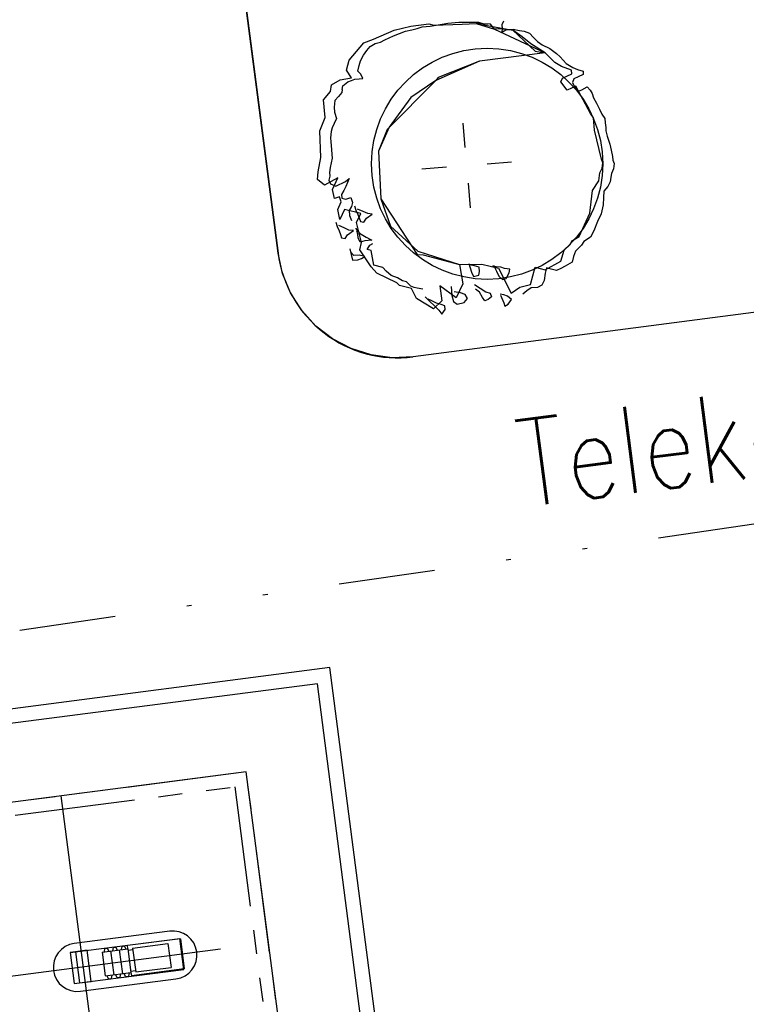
# Model space of a CAD drawing. Extents: x 446005 to 446745, y 447032 to 448234.
# Tile 54 of 127: x 446280 to 446295, y 447341 to 447361. Entities that reach past the tile are written whole.
import ezdxf

# ---------------------------------------------------------------- set-up
doc = ezdxf.new("R2010")
doc.units = 0
doc.header["$LTSCALE"] = 2
doc.header["$MEASUREMENT"] = 0
for name, pattern in [('AUSGEZOGEN', [0]), ('GETRENNTX3', [3.25, 1, -0.75, 0, -0.75, 0, -0.75]), ('PHANTOM', [2.5, 1.25, -0.25, 0.25, -0.25, 0.25, -0.25])]:
    doc.linetypes.add(name, pattern=pattern)
for name, color, linetype in [('DB-Autohof', 15, 'CONTINUOUS'), ('FBRTOP', 250, 'AUSGEZOGEN'), ('TELEKOM', 4, 'GETRENNTX3')]:
    doc.layers.add(name, color=color, linetype=linetype)
doc.styles.add('ROMANS', font='romans.shx', dxfattribs={"width": 0.8})

msp = doc.modelspace()

# ---------------------------------------------------------------- linework, layer by layer
at = {"layer": 'DB-Autohof', "linetype": 'Continuous'}
for p, q in [((446284.972, 447356.57), (446281.149, 447386.011)), ((446281.149, 447386.011), (446284.972, 447356.57)), ((446289.652, 447361.386), (446289.621, 447361.309)), ((446286.951, 447361.01), (446287.383, 447361.195)), ((446287.383, 447361.195), (446287.73, 447361.28)), ((446287.493, 447361.131), (446287.619, 447361.179)), ((446287.493, 447361.131), (446287.619, 447361.179)), ((446287.619, 447361.179), (446287.747, 447361.208)), ((446287.619, 447361.179), (446287.747, 447361.208)), ((446287.73, 447361.28), (446288.099, 447361.329)), ((446287.747, 447361.208), (446287.857, 447361.236)), ((446287.747, 447361.208), (446287.857, 447361.236)), ((446287.857, 447361.236), (446287.966, 447361.264)), ((446287.857, 447361.236), (446287.966, 447361.264)), ((446287.966, 447361.264), (446288.133, 447361.278)), ((446287.966, 447361.264), (446288.133, 447361.278)), ((446288.099, 447361.329), (446288.203, 447361.305)), ((446288.133, 447361.278), (446288.335, 447361.313)), ((446288.133, 447361.278), (446288.335, 447361.313)), ((446288.203, 447361.305), (446288.795, 447361.326)), ((446288.335, 447361.313), (446288.5, 447361.346)), ((446288.335, 447361.313), (446288.5, 447361.346)), ((446288.5, 447361.346), (446288.722, 447361.364)), ((446288.5, 447361.346), (446288.722, 447361.364)), ((446288.722, 447361.364), (446288.945, 447361.364)), ((446288.722, 447361.364), (446288.945, 447361.364)), ((446288.795, 447361.326), (446289.085, 447361.337)), ((446288.945, 447361.364), (446289.132, 447361.361)), ((446288.945, 447361.364), (446289.132, 447361.361)), ((446289.085, 447361.337), (446289.843, 447361.196)), ((446289.085, 447361.337), (446289.468, 447361.22)), ((446289.385, 447361.325), (446289.085, 447361.337)), ((446289.132, 447361.361), (446289.246, 447361.333)), ((446289.132, 447361.361), (446289.246, 447361.333)), ((446289.246, 447361.333), (446289.322, 447361.321)), ((446289.246, 447361.333), (446289.322, 447361.321)), ((446289.468, 447361.22), (446289.385, 447361.325)), ((446289.542, 447361.226), (446289.468, 447361.22)), ((446289.468, 447361.22), (446290.515, 447360.73)), ((446289.843, 447361.196), (446289.542, 447361.226)), ((446289.627, 447361.235), (446289.615, 447361.159)), ((446289.615, 447361.159), (446289.704, 447361.204)), ((446289.621, 447361.309), (446289.627, 447361.235)), ((446289.704, 447361.204), (446289.778, 447361.21)), ((446289.778, 447361.21), (446289.852, 447361.216)), ((446289.843, 447361.196), (446290.312, 447360.765)), ((446290.04, 447361.063), (446289.843, 447361.196)), ((446289.852, 447361.216), (446289.985, 447361.19)), ((446289.985, 447361.19), (446290.079, 447361.179)), ((446290.079, 447361.179), (446290.195, 447361.133)), ((446286.752, 447360.937), (446286.951, 447361.01)), ((446287.098, 447360.949), (446287.188, 447360.994)), ((446287.098, 447360.949), (446287.188, 447360.994)), ((446287.188, 447360.994), (446287.366, 447361.083)), ((446287.188, 447360.994), (446287.366, 447361.083)), ((446287.366, 447361.083), (446287.493, 447361.131)), ((446287.366, 447361.083), (446287.493, 447361.131)), ((446290.22, 447360.911), (446290.04, 447361.063)), ((446290.195, 447361.133), (446290.276, 447361.047)), ((446290.276, 447361.047), (446290.358, 447360.961)), ((446290.358, 447360.961), (446290.457, 447360.894)), ((446286.447, 447360.577), (446286.752, 447360.937)), ((446286.748, 447360.678), (446286.814, 447360.776)), ((446286.748, 447360.678), (446286.814, 447360.776)), ((446286.814, 447360.776), (446286.882, 447360.856)), ((446286.814, 447360.776), (446286.882, 447360.856)), ((446286.882, 447360.856), (446286.989, 447360.921)), ((446286.882, 447360.856), (446286.989, 447360.921)), ((446286.989, 447360.921), (446287.098, 447360.949)), ((446286.989, 447360.921), (446287.098, 447360.949)), ((446290.515, 447360.73), (446290.22, 447360.911)), ((446290.312, 447360.765), (446290.515, 447360.73)), ((446290.457, 447360.894), (446290.613, 447360.814)), ((446290.613, 447360.814), (446290.751, 447360.714)), ((446286.39, 447360.367), (446286.447, 447360.577)), ((446286.654, 447360.465), (446286.683, 447360.56)), ((446286.654, 447360.465), (446286.683, 447360.56)), ((446286.683, 447360.56), (446286.748, 447360.678)), ((446286.683, 447360.56), (446286.748, 447360.678)), ((446289.155, 447360.555), (446288.249, 447360.152)), ((446289.155, 447360.555), (446288.295, 447360.215)), ((446290.515, 447360.73), (446289.155, 447360.555)), ((446290.515, 447360.73), (446289.155, 447360.555)), ((446290.719, 447360.524), (446290.515, 447360.73)), ((446290.751, 447360.714), (446290.832, 447360.646)), ((446290.832, 447360.646), (446290.955, 447360.507)), ((446286.497, 447360.208), (446286.39, 447360.367)), ((446286.626, 447360.35), (446286.654, 447360.465)), ((446286.626, 447360.35), (446286.654, 447360.465)), ((446286.688, 447360.281), (446286.626, 447360.35)), ((446286.688, 447360.281), (446286.626, 447360.35)), ((446290.856, 447360.442), (446290.719, 447360.524)), ((446291.067, 447360.367), (446290.856, 447360.442)), ((446290.955, 447360.507), (446291.092, 447360.426)), ((446291.073, 447360.293), (446291.067, 447360.367)), ((446291.092, 447360.426), (446291.189, 447360.378)), ((446291.189, 447360.378), (446291.304, 447360.35)), ((446291.304, 447360.35), (446291.31, 447360.276)), ((446286.08, 447360.061), (446286.258, 447360.169)), ((446286.258, 447360.169), (446286.497, 447360.208)), ((446286.421, 447360.128), (446286.494, 447360.153)), ((446286.421, 447360.128), (446286.494, 447360.153)), ((446286.494, 447360.153), (446286.566, 447360.178)), ((446286.494, 447360.153), (446286.566, 447360.178)), ((446286.566, 447360.178), (446286.659, 447360.186)), ((446286.566, 447360.178), (446286.659, 447360.186)), ((446286.659, 447360.186), (446286.733, 447360.192)), ((446286.659, 447360.186), (446286.733, 447360.192)), ((446286.733, 447360.192), (446286.688, 447360.281)), ((446286.733, 447360.192), (446286.688, 447360.281)), ((446288.249, 447360.152), (446287.237, 447359.132)), ((446288.249, 447360.152), (446287.73, 447359.803)), ((446288.295, 447360.215), (446288.249, 447360.152)), ((446290.845, 447360.124), (446290.876, 447360.201)), ((446290.876, 447360.201), (446291.073, 447360.293)), ((446291.112, 447360.185), (446291.082, 447360.108)), ((446291.202, 447360.23), (446291.112, 447360.185)), ((446291.31, 447360.276), (446291.202, 447360.23)), ((446286.062, 447359.922), (446286.08, 447360.061)), ((446286.304, 447359.969), (446286.298, 447359.906)), ((446286.304, 447359.969), (446286.298, 447359.906)), ((446286.304, 447359.969), (446286.317, 447360.045)), ((446286.304, 447359.969), (446286.317, 447360.045)), ((446286.317, 447360.045), (446286.421, 447360.128)), ((446286.317, 447360.045), (446286.421, 447360.128)), ((446290.972, 447359.949), (446290.845, 447360.124)), ((446291.151, 447360.038), (446290.972, 447359.949)), ((446291.082, 447360.108), (446291.126, 447360.019)), ((446291.126, 447360.019), (446291.208, 447359.932)), ((446291.459, 447359.468), (446291.151, 447360.038)), ((446291.208, 447359.932), (446291.281, 447359.957)), ((446291.281, 447359.957), (446291.387, 447360.022)), ((446291.387, 447360.022), (446291.449, 447359.952)), ((446291.449, 447359.952), (446291.492, 447359.881)), ((446285.917, 447359.751), (446286.062, 447359.922)), ((446285.948, 447359.383), (446285.917, 447359.751)), ((446286.153, 447359.735), (446286.138, 447359.601)), ((446286.153, 447359.735), (446286.138, 447359.601)), ((446286.225, 447359.82), (446286.153, 447359.735)), ((446286.225, 447359.82), (446286.153, 447359.735)), ((446286.298, 447359.906), (446286.225, 447359.82)), ((446286.298, 447359.906), (446286.225, 447359.82)), ((446287.73, 447359.803), (446287.28, 447359.187)), ((446291.492, 447359.881), (446291.518, 447359.79)), ((446291.518, 447359.79), (446291.583, 447359.684)), ((446286.138, 447359.601), (446286.147, 447359.496)), ((446286.138, 447359.601), (446286.147, 447359.496)), ((446291.583, 447359.684), (446291.649, 447359.559)), ((446291.649, 447359.559), (446291.695, 447359.451)), ((446285.838, 447359.109), (446285.948, 447359.383)), ((446286.184, 447359.366), (446286.14, 447359.257)), ((446286.184, 447359.366), (446286.14, 447359.257)), ((446286.147, 447359.496), (446286.184, 447359.366)), ((446286.147, 447359.496), (446286.184, 447359.366)), ((446291.522, 447359.38), (446291.459, 447359.468)), ((446291.544, 447359.121), (446291.522, 447359.38)), ((446291.695, 447359.451), (446291.759, 447359.363)), ((446291.759, 447359.363), (446291.766, 447359.271)), ((446286.094, 447359.173), (446286.074, 447359.092)), ((446286.094, 447359.173), (446286.074, 447359.092)), ((446286.14, 447359.257), (446286.094, 447359.173)), ((446286.14, 447359.257), (446286.094, 447359.173)), ((446287.28, 447359.187), (446287.06, 447358.688)), ((446287.237, 447359.132), (446287.06, 447358.688)), ((446288.858, 447358.759), (446288.816, 447359.269)), ((446291.688, 447358.518), (446291.544, 447359.121)), ((446291.766, 447359.271), (446291.774, 447359.178)), ((446291.774, 447359.178), (446291.78, 447359.104)), ((446285.858, 447358.554), (446285.838, 447359.109)), ((446286.074, 447359.092), (446286.059, 447358.959)), ((446286.074, 447359.092), (446286.059, 447358.959)), ((446286.059, 447358.959), (446286.066, 447358.88)), ((446286.059, 447358.959), (446286.066, 447358.88)), ((446291.78, 447359.104), (446291.808, 447358.995)), ((446291.808, 447358.995), (446291.859, 447358.831)), ((446286.066, 447358.88), (446286.079, 447358.722)), ((446286.066, 447358.88), (446286.079, 447358.722)), ((446286.079, 447358.722), (446286.088, 447358.617)), ((446286.079, 447358.722), (446286.088, 447358.617)), ((446291.859, 447358.831), (446291.888, 447358.703)), ((446285.803, 447358.258), (446285.858, 447358.554)), ((446286.094, 447358.538), (446286.057, 447358.349)), ((446286.094, 447358.538), (446286.057, 447358.349)), ((446286.088, 447358.617), (446286.094, 447358.538)), ((446286.088, 447358.617), (446286.094, 447358.538)), ((446287.06, 447358.688), (446287.109, 447357.696)), ((446287.06, 447358.688), (446287.109, 447357.696)), ((446291.712, 447358.445), (446291.688, 447358.518)), ((446291.888, 447358.703), (446291.918, 447358.575)), ((446291.918, 447358.575), (446291.924, 447358.501)), ((446286.057, 447358.349), (446286.04, 447358.242)), ((446286.057, 447358.349), (446286.04, 447358.242)), ((446288.466, 447358.356), (446287.956, 447358.313)), ((446289.313, 447358.423), (446289.822, 447358.466)), ((446291.655, 447358.236), (446291.703, 447358.333)), ((446291.703, 447358.333), (446291.712, 447358.445)), ((446291.939, 447358.316), (446291.892, 447358.219)), ((446291.924, 447358.501), (446291.949, 447358.429)), ((446291.949, 447358.429), (446291.939, 447358.316)), ((446285.79, 447358.098), (446285.803, 447358.258)), ((446285.933, 447357.978), (446285.79, 447358.098)), ((446286.211, 447358.133), (446285.933, 447357.978)), ((446286.046, 447358.163), (446286.027, 447358.082)), ((446286.046, 447358.163), (446286.027, 447358.082)), ((446286.04, 447358.242), (446286.046, 447358.163)), ((446286.04, 447358.242), (446286.046, 447358.163)), ((446286.099, 447357.886), (446286.211, 447358.133)), ((446286.373, 447358.058), (446286.447, 447358.117)), ((446286.373, 447358.058), (446286.447, 447358.117)), ((446286.447, 447358.117), (446286.382, 447357.952)), ((446286.447, 447358.117), (446286.382, 447357.952)), ((446291.632, 447358.066), (446291.655, 447358.236)), ((446291.879, 447358.144), (446291.869, 447358.049)), ((446291.892, 447358.219), (446291.879, 447358.144)), ((446286.027, 447358.082), (446286.059, 447358.005)), ((446286.027, 447358.082), (446286.059, 447358.005)), ((446286.059, 447358.005), (446286.169, 447357.961)), ((446286.059, 447358.005), (446286.169, 447357.961)), ((446286.169, 447357.961), (446286.373, 447358.058)), ((446286.169, 447357.961), (446286.373, 447358.058)), ((446286.382, 447357.952), (446286.336, 447357.869)), ((446286.382, 447357.952), (446286.336, 447357.869)), ((446288.92, 447358.02), (446288.963, 447357.51)), ((446291.5, 447357.868), (446291.632, 447358.066)), ((446291.821, 447357.952), (446291.736, 447357.852)), ((446291.869, 447358.049), (446291.821, 447357.952)), ((446286.141, 447357.704), (446286.099, 447357.886)), ((446286.244, 447357.739), (446286.141, 447357.704)), ((446286.279, 447357.636), (446286.244, 447357.739)), ((446286.336, 447357.869), (446286.29, 447357.786)), ((446286.336, 447357.869), (446286.29, 447357.786)), ((446286.29, 447357.786), (446286.296, 447357.707)), ((446286.29, 447357.786), (446286.296, 447357.707)), ((446286.296, 447357.707), (446286.377, 447357.687)), ((446286.296, 447357.707), (446286.377, 447357.687)), ((446286.377, 447357.687), (446286.48, 447357.722)), ((446286.377, 447357.687), (446286.48, 447357.722)), ((446286.48, 447357.722), (446286.515, 447357.619)), ((446286.48, 447357.722), (446286.515, 447357.619)), ((446287.109, 447357.696), (446287.859, 447356.54)), ((446287.109, 447357.696), (446287.309, 447357.13)), ((446291.446, 447357.398), (446291.5, 447357.868)), ((446291.728, 447357.721), (446291.722, 447357.571)), ((446291.736, 447357.852), (446291.728, 447357.721)), ((446286.213, 447357.471), (446286.279, 447357.636)), ((446286.496, 447357.538), (446286.45, 447357.455)), ((446286.496, 447357.538), (446286.45, 447357.455)), ((446286.515, 447357.619), (446286.496, 447357.538)), ((446286.515, 447357.619), (446286.496, 447357.538)), ((446286.56, 447357.551), (446286.587, 447357.459)), ((446286.56, 447357.551), (446286.587, 447357.459)), ((446291.722, 447357.571), (446291.682, 447357.382)), ((446286.257, 447357.263), (446286.213, 447357.471)), ((446286.35, 447357.476), (446286.257, 447357.263)), ((446286.693, 447357.393), (446286.35, 447357.476)), ((446286.45, 447357.455), (446286.458, 447357.35)), ((446286.45, 447357.455), (446286.458, 447357.35)), ((446286.458, 447357.35), (446286.494, 447357.247)), ((446286.458, 447357.35), (446286.494, 447357.247)), ((446286.587, 447357.459), (446286.631, 447357.37)), ((446286.587, 447357.459), (446286.631, 447357.37)), ((446286.597, 447357.203), (446286.693, 447357.393)), ((446286.738, 447357.435), (446286.622, 447357.481)), ((446286.738, 447357.435), (446286.622, 447357.481)), ((446286.631, 447357.37), (446286.656, 447357.297)), ((446286.631, 447357.37), (446286.656, 447357.297)), ((446286.656, 447357.297), (446286.681, 447357.225)), ((446286.656, 447357.297), (446286.681, 447357.225)), ((446286.835, 447357.387), (446286.738, 447357.435)), ((446286.835, 447357.387), (446286.738, 447357.435)), ((446286.756, 447357.213), (446286.806, 447357.292)), ((446286.756, 447357.213), (446286.806, 447357.292)), ((446286.806, 447357.292), (446286.929, 447357.376)), ((446286.806, 447357.292), (446286.929, 447357.376)), ((446286.929, 447357.376), (446286.835, 447357.387)), ((446286.929, 447357.376), (446286.835, 447357.387)), ((446291.226, 447356.914), (446291.446, 447357.398)), ((446291.682, 447357.382), (446291.602, 447357.226)), ((446286.169, 447357.208), (446286.196, 447357.117)), ((446286.169, 447357.208), (446286.196, 447357.117)), ((446286.196, 447357.117), (446286.24, 447357.028)), ((446286.196, 447357.117), (446286.24, 447357.028)), ((446286.347, 447357.093), (446286.231, 447357.139)), ((446286.347, 447357.093), (446286.231, 447357.139)), ((446286.444, 447357.045), (446286.347, 447357.093)), ((446286.444, 447357.045), (446286.347, 447357.093)), ((446286.581, 447357.086), (446286.664, 447356.981)), ((446286.581, 447357.086), (446286.664, 447356.981)), ((446286.704, 447356.786), (446286.597, 447357.203)), ((446286.681, 447357.225), (446286.756, 447357.213)), ((446286.681, 447357.225), (446286.756, 447357.213)), ((446287.309, 447357.13), (446287.875, 447356.607)), ((446291.602, 447357.226), (446291.525, 447357.033)), ((446286.24, 447357.028), (446286.265, 447356.955)), ((446286.24, 447357.028), (446286.265, 447356.955)), ((446286.265, 447356.955), (446286.29, 447356.883)), ((446286.265, 447356.955), (446286.29, 447356.883)), ((446286.29, 447356.883), (446286.365, 447356.871)), ((446286.29, 447356.883), (446286.365, 447356.871)), ((446286.365, 447356.871), (446286.415, 447356.949)), ((446286.365, 447356.871), (446286.415, 447356.949)), ((446286.415, 447356.949), (446286.538, 447357.034)), ((446286.415, 447356.949), (446286.538, 447357.034)), ((446286.538, 447357.034), (446286.444, 447357.045)), ((446286.538, 447357.034), (446286.444, 447357.045)), ((446286.628, 447356.96), (446286.604, 447357.032)), ((446286.628, 447356.96), (446286.604, 447357.032)), ((446286.635, 447356.886), (446286.628, 447356.96)), ((446286.635, 447356.886), (446286.628, 447356.96)), ((446286.679, 447356.796), (446286.635, 447356.886)), ((446286.679, 447356.796), (446286.635, 447356.886)), ((446286.664, 447356.981), (446286.801, 447356.9)), ((446286.664, 447356.981), (446286.801, 447356.9)), ((446286.801, 447356.9), (446286.918, 447356.835)), ((446286.801, 447356.9), (446286.918, 447356.835)), ((446291.084, 447356.827), (446291.226, 447356.914)), ((446291.462, 447356.898), (446291.32, 447356.811)), ((446291.525, 447357.033), (446291.462, 447356.898)), ((446286.668, 447356.637), (446286.704, 447356.786)), ((446286.77, 447356.823), (446286.679, 447356.796)), ((446286.77, 447356.823), (446286.679, 447356.796)), ((446286.844, 447356.829), (446286.77, 447356.823)), ((446286.844, 447356.829), (446286.77, 447356.823)), ((446286.821, 447356.646), (446286.879, 447356.732)), ((446286.821, 447356.646), (446286.879, 447356.732)), ((446286.918, 447356.835), (446286.844, 447356.829)), ((446286.918, 447356.835), (446286.844, 447356.829)), ((446286.879, 447356.732), (446286.941, 447356.77)), ((446286.879, 447356.732), (446286.941, 447356.77)), ((446290.914, 447356.627), (446291.034, 447356.749)), ((446291.034, 447356.749), (446291.084, 447356.827)), ((446291.271, 447356.732), (446291.15, 447356.611)), ((446291.32, 447356.811), (446291.271, 447356.732)), ((446285.066, 447356.144), (446284.972, 447356.57)), ((446286.462, 447356.658), (446286.519, 447356.421)), ((446286.462, 447356.658), (446286.519, 447356.421)), ((446286.548, 447356.516), (446286.486, 447356.586)), ((446286.548, 447356.516), (446286.486, 447356.586)), ((446286.659, 447356.526), (446286.548, 447356.516)), ((446286.659, 447356.526), (446286.548, 447356.516)), ((446286.773, 447356.498), (446286.659, 447356.526)), ((446286.773, 447356.498), (446286.659, 447356.526)), ((446286.908, 447356.285), (446286.668, 447356.637)), ((446286.702, 447356.455), (446286.773, 447356.498)), ((446286.702, 447356.455), (446286.773, 447356.498)), ((446286.905, 447356.621), (446286.821, 447356.646)), ((446286.905, 447356.621), (446286.821, 447356.646)), ((446286.962, 447356.318), (446286.905, 447356.621)), ((446286.962, 447356.318), (446286.905, 447356.621)), ((446287.859, 447356.54), (446287.987, 447356.531)), ((446287.875, 447356.607), (446288.74, 447356.333)), ((446287.987, 447356.531), (446288.74, 447356.333)), ((446290.84, 447356.397), (446290.914, 447356.627)), ((446291.104, 447356.495), (446291.076, 447356.381)), ((446291.15, 447356.611), (446291.104, 447356.495)), ((446286.519, 447356.421), (446286.63, 447356.43)), ((446286.519, 447356.421), (446286.63, 447356.43)), ((446286.63, 447356.43), (446286.702, 447356.455)), ((446286.63, 447356.43), (446286.702, 447356.455)), ((446287.023, 447356.153), (446286.908, 447356.285)), ((446287.145, 447356.268), (446286.962, 447356.318)), ((446287.145, 447356.268), (446286.962, 447356.318)), ((446287.216, 447356.193), (446287.145, 447356.268)), ((446287.216, 447356.193), (446287.145, 447356.268)), ((446288.74, 447356.333), (446289.205, 447356.335)), ((446288.74, 447356.333), (446288.811, 447355.929)), ((446288.936, 447356.351), (446288.988, 447356.169)), ((446288.936, 447356.351), (446288.988, 447356.169)), ((446289.052, 447356.305), (446288.976, 447356.317)), ((446289.052, 447356.305), (446288.976, 447356.317)), ((446289.147, 447356.275), (446289.052, 447356.305)), ((446289.147, 447356.275), (446289.052, 447356.305)), ((446289.155, 447356.183), (446289.147, 447356.275)), ((446289.155, 447356.183), (446289.147, 447356.275)), ((446289.205, 447356.335), (446289.548, 447356.252)), ((446289.5, 447356.286), (446289.425, 447356.299)), ((446289.5, 447356.286), (446289.425, 447356.299)), ((446289.442, 447356.319), (446289.508, 447356.194)), ((446289.442, 447356.319), (446289.508, 447356.194)), ((446289.594, 447356.276), (446289.5, 447356.286)), ((446289.594, 447356.276), (446289.5, 447356.286)), ((446289.672, 447356.245), (446289.594, 447356.276)), ((446289.672, 447356.245), (446289.594, 447356.276)), ((446290.21, 447355.916), (446290.31, 447356.278)), ((446290.31, 447356.278), (446290.519, 447356.221)), ((446290.546, 447356.262), (446290.518, 447356.148)), ((446290.519, 447356.221), (446290.84, 447356.397)), ((446290.641, 447356.233), (446290.546, 447356.262)), ((446290.935, 447356.294), (446290.845, 447356.25)), ((446291.076, 447356.381), (446290.935, 447356.294)), ((446285.232, 447355.741), (446285.066, 447356.144)), ((446287.438, 447355.95), (446287.023, 447356.153)), ((446287.32, 447356.105), (446287.216, 447356.193)), ((446287.32, 447356.105), (446287.216, 447356.193)), ((446287.454, 447356.051), (446287.32, 447356.105)), ((446287.454, 447356.051), (446287.32, 447356.105)), ((446287.556, 447355.995), (446287.454, 447356.051)), ((446287.556, 447355.995), (446287.454, 447356.051)), ((446288.988, 447356.169), (446289.033, 447356.08)), ((446288.988, 447356.169), (446289.033, 447356.08)), ((446289.033, 447356.08), (446289.143, 447356.107)), ((446289.033, 447356.08), (446289.143, 447356.107)), ((446289.143, 447356.107), (446289.155, 447356.183)), ((446289.143, 447356.107), (446289.155, 447356.183)), ((446289.508, 447356.194), (446289.554, 447356.086)), ((446289.508, 447356.194), (446289.554, 447356.086)), ((446289.548, 447356.252), (446289.815, 447355.734)), ((446289.554, 447356.086), (446289.635, 447356.018)), ((446289.554, 447356.086), (446289.635, 447356.018)), ((446289.784, 447356.236), (446289.672, 447356.245)), ((446289.784, 447356.236), (446289.672, 447356.245)), ((446289.707, 447356.043), (446289.772, 447356.16)), ((446289.707, 447356.043), (446289.772, 447356.16)), ((446289.772, 447356.16), (446289.784, 447356.236)), ((446289.772, 447356.16), (446289.784, 447356.236)), ((446290.518, 447356.148), (446290.494, 447355.997)), ((446290.756, 447356.205), (446290.641, 447356.233)), ((446290.845, 447356.25), (446290.756, 447356.205)), ((446287.492, 447355.896), (446287.438, 447355.95)), ((446287.739, 447355.836), (446287.492, 447355.896)), ((446287.639, 447355.97), (446287.556, 447355.995)), ((446287.639, 447355.97), (446287.556, 447355.995)), ((446287.728, 447355.88), (446287.639, 447355.97)), ((446287.728, 447355.88), (446287.639, 447355.97)), ((446287.795, 447355.853), (446287.728, 447355.88)), ((446287.795, 447355.853), (446287.728, 447355.88)), ((446287.86, 447355.842), (446287.795, 447355.853)), ((446287.86, 447355.842), (446287.795, 447355.853)), ((446288.33, 447355.889), (446288.375, 447355.576)), ((446288.668, 447355.638), (446288.33, 447355.889)), ((446288.566, 447355.873), (446288.581, 447355.688)), ((446288.566, 447355.873), (446288.581, 447355.688)), ((446288.811, 447355.929), (446288.668, 447355.638)), ((446289.047, 447355.913), (446289.283, 447355.765)), ((446289.047, 447355.913), (446289.283, 447355.765)), ((446289.635, 447356.018), (446289.707, 447356.043)), ((446289.635, 447356.018), (446289.707, 447356.043)), ((446289.815, 447355.734), (446289.991, 447355.86)), ((446289.991, 447355.86), (446290.21, 447355.916)), ((446290.356, 447355.855), (446290.227, 447355.844)), ((446290.446, 447355.899), (446290.356, 447355.855)), ((446290.494, 447355.997), (446290.446, 447355.899)), ((446285.465, 447355.373), (446285.232, 447355.741)), ((446287.849, 447355.625), (446287.739, 447355.836)), ((446287.976, 447355.82), (446287.86, 447355.842)), ((446287.976, 447355.82), (446287.86, 447355.842)), ((446288.025, 447355.66), (446288.309, 447355.385)), ((446288.025, 447355.66), (446288.309, 447355.385)), ((446288.581, 447355.688), (446288.611, 447355.56)), ((446288.581, 447355.688), (446288.611, 447355.56)), ((446288.763, 447355.74), (446288.631, 447355.766)), ((446288.763, 447355.74), (446288.631, 447355.766)), ((446288.859, 447355.711), (446288.763, 447355.74)), ((446288.859, 447355.711), (446288.763, 447355.74)), ((446288.904, 447355.622), (446288.859, 447355.711)), ((446288.904, 447355.622), (446288.859, 447355.711)), ((446289.154, 447355.754), (446289.073, 447355.822)), ((446289.154, 447355.754), (446289.073, 447355.822)), ((446289.218, 447355.648), (446289.154, 447355.754)), ((446289.218, 447355.648), (446289.154, 447355.754)), ((446289.262, 447355.577), (446289.218, 447355.648)), ((446289.262, 447355.577), (446289.218, 447355.648)), ((446289.283, 447355.765), (446289.379, 447355.736)), ((446289.283, 447355.765), (446289.379, 447355.736)), ((446289.403, 447355.663), (446289.334, 447355.602)), ((446289.403, 447355.663), (446289.334, 447355.602)), ((446289.379, 447355.736), (446289.403, 447355.663)), ((446289.379, 447355.736), (446289.403, 447355.663)), ((446289.661, 447355.703), (446289.585, 447355.716)), ((446289.661, 447355.703), (446289.585, 447355.716)), ((446289.587, 447355.697), (446289.656, 447355.535)), ((446289.587, 447355.697), (446289.656, 447355.535)), ((446289.738, 447355.673), (446289.661, 447355.703)), ((446289.738, 447355.673), (446289.661, 447355.703)), ((446289.818, 447355.605), (446289.738, 447355.673)), ((446289.818, 447355.605), (446289.738, 447355.673)), ((446290.139, 447355.781), (446290.051, 447355.718)), ((446290.227, 447355.844), (446290.139, 447355.781)), ((446296.402, 447355.534), (446287.774, 447354.413)), ((446296.402, 447355.534), (446287.774, 447354.413)), ((446288.202, 447355.413), (446287.849, 447355.625)), ((446288.162, 447355.578), (446288.085, 447355.609)), ((446288.162, 447355.578), (446288.085, 447355.609)), ((446288.259, 447355.53), (446288.162, 447355.578)), ((446288.259, 447355.53), (446288.162, 447355.578)), ((446288.375, 447355.576), (446288.202, 447355.413)), ((446288.355, 447355.501), (446288.259, 447355.53)), ((446288.355, 447355.501), (446288.259, 447355.53)), ((446288.432, 447355.47), (446288.355, 447355.501)), ((446288.432, 447355.47), (446288.355, 447355.501)), ((446288.438, 447355.396), (446288.432, 447355.47)), ((446288.438, 447355.396), (446288.432, 447355.47)), ((446288.611, 447355.56), (446288.69, 447355.51)), ((446288.611, 447355.56), (446288.69, 447355.51)), ((446288.69, 447355.51), (446288.836, 447355.541)), ((446288.69, 447355.51), (446288.836, 447355.541)), ((446288.836, 447355.541), (446288.904, 447355.622)), ((446288.836, 447355.541), (446288.904, 447355.622)), ((446289.334, 447355.602), (446289.262, 447355.577)), ((446289.334, 447355.602), (446289.262, 447355.577)), ((446289.656, 447355.535), (446289.681, 447355.463)), ((446289.656, 447355.535), (446289.681, 447355.463)), ((446289.681, 447355.463), (446289.752, 447355.506)), ((446289.681, 447355.463), (446289.752, 447355.506)), ((446289.752, 447355.506), (446289.818, 447355.605)), ((446289.752, 447355.506), (446289.818, 447355.605)), ((446285.759, 447355.052), (446285.465, 447355.373)), ((446288.309, 447355.385), (446288.372, 447355.298)), ((446288.309, 447355.385), (446288.372, 447355.298)), ((446288.372, 447355.298), (446288.438, 447355.396)), ((446288.372, 447355.298), (446288.438, 447355.396)), ((446286.105, 447354.786), (446285.759, 447355.052)), ((446286.491, 447354.584), (446286.105, 447354.786)), ((446286.906, 447354.452), (446286.491, 447354.584)), ((446287.338, 447354.394), (446286.906, 447354.452)), ((446287.774, 447354.413), (446287.338, 447354.394)), ((446286.047, 447347.959), (446267.939, 447345.608)), ((446286.047, 447347.959), (446267.939, 447345.608)), ((446288.557, 447328.621), (446286.047, 447347.959)), ((446285.788, 447347.623), (446268.275, 447345.35)), ((446288.259, 447328.582), (446285.788, 447347.623)), ((446284.311, 447345.794), (446269.286, 447343.842)), ((446286.73, 447327.175), (446284.311, 447345.794)), ((446282.857, 447326.893), (446280.468, 447345.294)), ((446282.724, 447342.485), (446280.74, 447342.228)), ((446281.548, 447342.146), (446281.536, 447342.079)), ((446281.548, 447342.146), (446281.607, 447342.153)), ((446281.635, 447342.091), (446281.607, 447342.153)), ((446281.726, 447342.169), (446281.715, 447342.102)), ((446281.726, 447342.169), (446281.786, 447342.177)), ((446281.814, 447342.115), (446281.786, 447342.177)), ((446282.944, 447342.327), (446281.845, 447342.184)), ((446281.853, 447342.12), (446281.845, 447342.184)), ((446281.953, 447342.133), (446282.686, 447342.228)), ((446282.686, 447342.228), (446282.751, 447341.732)), ((446282.944, 447342.327), (446283.025, 447341.702)), ((446268.756, 447340.168), (446283.779, 447342.118)), ((446280.763, 447342.054), (446280.654, 447342.04)), ((446281.011, 447342.087), (446280.763, 447342.054)), ((446280.763, 447342.054), (446280.846, 447341.41)), ((446281.094, 447341.442), (446281.011, 447342.087)), ((446281.318, 447342.05), (446281.853, 447342.12)), ((446281.318, 447342.05), (446281.382, 447341.554)), ((446281.369, 447342.122), (446281.358, 447342.055)), ((446281.369, 447342.122), (446281.429, 447342.13)), ((446281.457, 447342.068), (446281.429, 447342.13)), ((446281.496, 447342.073), (446281.561, 447341.578)), ((446281.675, 447342.097), (446281.739, 447341.601)), ((446281.853, 447342.12), (446281.918, 447341.624)), ((446281.857, 447342.09), (446281.956, 447342.103)), ((446281.953, 447342.133), (446282.017, 447341.637)), ((446281.382, 447341.554), (446281.918, 447341.624)), ((446281.45, 447341.498), (446281.422, 447341.56)), ((446281.521, 447341.572), (446281.51, 447341.505)), ((446281.629, 447341.521), (446281.6, 447341.583)), ((446281.7, 447341.596), (446281.688, 447341.529)), ((446281.807, 447341.544), (446281.779, 447341.606)), ((446281.807, 447341.544), (446281.867, 447341.552)), ((446281.878, 447341.619), (446281.867, 447341.552)), ((446281.914, 447341.654), (446282.013, 447341.667)), ((446281.918, 447341.624), (446281.926, 447341.559)), ((446283.025, 447341.702), (446281.926, 447341.559)), ((446282.017, 447341.637), (446282.751, 447341.732)), ((446280.737, 447341.396), (446280.846, 447341.41)), ((446280.846, 447341.41), (446281.094, 447341.442)), ((446280.869, 447341.236), (446282.852, 447341.494)), ((446281.45, 447341.498), (446281.51, 447341.505)), ((446281.629, 447341.521), (446281.688, 447341.529))]:
    msp.add_line(p, q, dxfattribs=at)
at = {"layer": 'DB-Autohof', "linetype": 'PHANTOM'}
for p, q in [((446284.311, 447345.792), (446269.287, 447343.842)), ((446286.728, 447327.173), (446284.311, 447345.792)), ((446269.595, 447343.605), (446284.074, 447345.484)), ((446284.074, 447345.484), (446286.455, 447327.138)), ((446280.654, 447342.04), (446282.935, 447342.336)), ((446283.018, 447341.692), (446282.935, 447342.336)), ((446280.654, 447342.04), (446280.737, 447341.396)), ((446280.737, 447341.396), (446283.018, 447341.692))]:
    msp.add_line(p, q, dxfattribs=at)
at = {"layer": 'DB-Autohof', "linetype": 'Continuous'}
msp.add_circle((446289.313, 447358.423), 2.4, dxfattribs=at)
for centre, radius, start, end in [((446287.451, 447356.892), 2.5, 187.3996, 277.4058), ((446282.788, 447341.989), 0.5, 7.3946, 97.3946), ((446280.805, 447341.732), 0.5, 97.3946, 187.3946), ((446282.788, 447341.989), 0.5, 277.3946, 7.3946), ((446280.805, 447341.732), 0.5, 187.3939, 277.3939)]:
    msp.add_arc(centre, radius, start, end, dxfattribs=at)
at = {"layer": 'FBRTOP'}
for points in [[(446412.075, 447372.655, 0.000006), (446414.084, 447357.131, 0.00001), (446415.257, 447348.066, 0.000016), (446416.854, 447335.736, -0.000001), (446418.45, 447323.406, -0.000146), (446420.528, 447307.322, -0.000272), (446421.634, 447298.702, -0.00647), (446421.709, 447298.052, -0.000174), (446424.154, 447273.889, -0.003297), (446424.467, 447270.569, -0.001172), (446425.263, 447261.222)], [(446363.327, 447740.448, 0.000002), (446366.277, 447717.758, 0.000326)]]:
    msp.add_lwpolyline(points, format="xyb", dxfattribs=at)
at = {"layer": 'TELEKOM', "flags": 128}
msp.add_lwpolyline([(446246.375, 447344.548), (446275.887, 447348.199), (446301.898, 447351.963), (446319.391, 447354.586), (446320.838, 447354.641), (446322.04, 447354.259), (446329.168, 447341.265), (446337.087, 447327.288), (446343.843, 447310.945), (446349.688, 447296.235), (446353.625, 447285.536), (446355.471, 447279.449), (446357.747, 447269.119), (446359.531, 447256.576), (446361.153, 447246.844), (446363.394, 447229.874), (446366.069, 447208.178), (446366.921, 447199.236), (446367.215, 447181.672), (446366.802, 447168.509), (446366.447, 447166.319), (446365.44, 447163.655), (446363.249, 447161.11), (446359.229, 447159.013), (446352.142, 447147.358), (446350.287, 447143.953), (446346.744, 447143.417), (446319.357, 447141.163), (446298.518, 447139.181), (446274.885, 447136.901), (446246.077, 447134.163)], dxfattribs=at)

# ---------------------------------------------------------------- texts
at = {"layer": 'TELEKOM', "style": 'ROMANS', "width": 0.8}
msp.add_text('Telekom Kabel', height=1.8, rotation=7.3309, dxfattribs=at).set_placement((446290.066, 447351.292))

doc.saveas('drawing.dxf')
